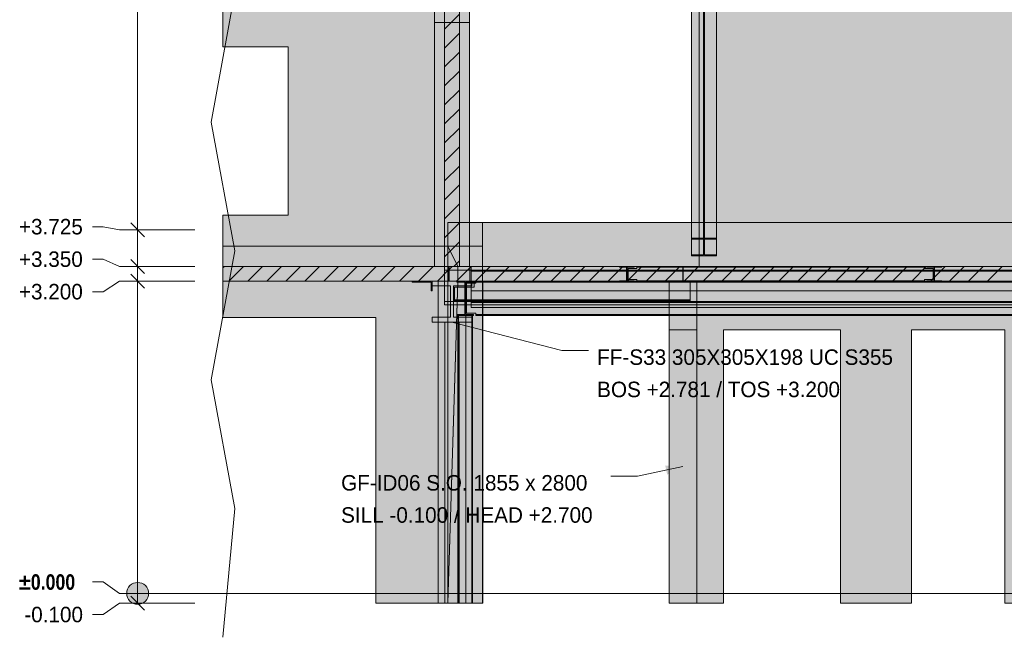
# Model space of a CAD drawing. Header units: millimetres. Extents: x 8750 to 43375, y -8109 to 26244.
# Tile 2 of 8: x 14381 to 24476, y -450 to 5879. Entities that reach past the tile are written whole.
import ezdxf

# ---------------------------------------------------------------- set-up
doc = ezdxf.new("R2010")
doc.units = ezdxf.units.MM
doc.linetypes.add('DASHED', pattern=[1.524, 1.27, -0.254])
for name, color, linetype in [('FILL-C_BDBDBF', 7, 'Continuous'), ('FILL-EPS', 7, 'Continuous'), ('FILL-INK', 7, 'Continuous'), ('FILL-LIGHT', 7, 'Continuous'), ('FILL-STEEL', 7, 'Continuous'), ('FILL-WHITE', 7, 'Continuous'), ('LINE-CORE', 7, 'Continuous'), ('LINE-INK', 7, 'Continuous'), ('LINE-STEEL-DASH', 7, 'DASHED'), ('LINE-STEEL_GREY', 7, 'Continuous'), ('TEXT-INK', 7, 'Continuous')]:
    doc.layers.add(name, color=color, linetype=linetype)
doc.styles.add('OpenSansCondensed-Bold', font='OpenSansCondensed-Bold.ttf')

msp = doc.modelspace()

# ---------------------------------------------------------------- hatches: boundary and pattern name
at = {"layer": 'FILL-C_BDBDBF', "true_color": 0xbdbdbf}
h = msp.add_hatch(color=256, dxfattribs=at)
h.dxf.hatch_style = 1
h.paths.add_polyline_path([(18889, 3350), (18737, 3350), (18737, 6425), (18889, 6425)])
at = {"layer": 'FILL-EPS', "true_color": 0xccffff}
h = msp.add_hatch(color=256, dxfattribs=at)
h.dxf.hatch_style = 1
h.paths.add_polyline_path([(18737, 6425), (18737, 3350), (18733, 3350), (18635, 3350), (18635, 5013), (18635, 6043), (18635, 6425)])
h = msp.add_hatch(color=256, dxfattribs=at)
h.dxf.hatch_style = 1
h.paths.add_polyline_path([(18991, 6425), (18991, 6043), (18991, 4380), (18991, 3350), (18889, 3350), (18889, 6425), (18893, 6425)])
h = msp.add_hatch(color=256, dxfattribs=at)
h.dxf.hatch_style = 1
h.paths.add_polyline_path([(21072, 3200), (21323, 3200), (21323, 3072), (21323, 2700), (21280, 2700), (21038, 2700), (21038, 3072), (21038, 3200), (21038, 3200)])
at = {"layer": 'FILL-INK', "true_color": 0x1a1a1f}
h = msp.add_hatch(color=256, dxfattribs=at)
h.dxf.hatch_style = 1
h.paths.add_polyline_path([(18813, 2781), (18994, 2783), (18971, 2691)])
h = msp.add_hatch(color=256, dxfattribs=at)
h.dxf.hatch_style = 1
h.paths.add_polyline_path([(21180, 1300), (21019, 1218), (20999, 1311)])
at = {"layer": 'FILL-LIGHT', "true_color": 0xcccccf}
h = msp.add_hatch(color=256, dxfattribs=at)
h.dxf.hatch_style = 1
h.paths.add_polyline_path([(18285, 3350), (18782, 3350), (18782, 3338), (18782, 3200), (16465, 3200), (16465, 3350)])
h = msp.add_hatch(color=256, dxfattribs=at)
h.dxf.hatch_style = 1
h.paths.add_polyline_path([(20072, 3350), (21179, 3350), (21179, 3281), (21179, 3200), (19892, 3200), (18784, 3200), (18784, 3269), (18784, 3350)])
h = msp.add_hatch(color=256, dxfattribs=at)
h.dxf.hatch_style = 1
h.paths.add_polyline_path([(21182, 3350), (25133, 3350), (25333, 3350), (25333, 3343), (25333, 3200), (21382, 3200), (21182, 3200), (21182, 3207)])
at = {"layer": 'FILL-STEEL', "true_color": 0x0d2973}
h = msp.add_hatch(color=256, dxfattribs=at)
h.dxf.hatch_style = 1
h.paths.add_polyline_path([(18610, 2781), (18610, 2830), (18610, 2830), (18611, 2830), (18798, 2830), (18798, 3148), (18798, 3151), (18796, 3151), (18610, 3151), (18610, 3200), (18610, 3200), (18613, 3200), (19016, 3200), (19016, 3151), (19016, 3151), (19015, 3151), (18828, 3151), (18828, 2833), (18828, 2830), (18830, 2830), (19016, 2830), (19016, 2781), (19016, 2781), (19013, 2781)])
at = {"layer": 'FILL-WHITE', "true_color": 0xffffff}
h = msp.add_hatch(color=256, dxfattribs=at)
h.dxf.hatch_style = 1
h.paths.add_polyline_path([(21270, 6479), (21526, 6479), (21526, 3642), (21270, 3642)])
h = msp.add_hatch(color=256, dxfattribs=at)
h.dxf.hatch_style = 1
h.paths.add_polyline_path([(21393, 6462), (21393, 3630), (21270, 3630), (21270, 6462)])
h = msp.add_hatch(color=256, dxfattribs=at)
h.dxf.hatch_style = 1
h.paths.add_polyline_path([(21526, 6462), (21526, 3630), (21403, 3630), (21403, 6462)])
h = msp.add_hatch(color=256, dxfattribs=at)
h.dxf.hatch_style = 1
h.paths.add_polyline_path([(18635, 6425), (18635, 3558), (16465, 3558), (16465, 3875), (17133, 3875), (17133, 5600), (16465, 5600), (16465, 6425)])
h = msp.add_hatch(color=256, dxfattribs=at)
h.dxf.hatch_style = 1
h.paths.add_polyline_path([(18635, 6425), (18635, 3558), (16465, 3558), (16465, 3875), (17133, 3875), (17133, 5600), (16465, 5600), (16465, 6425)])
h = msp.add_hatch(color=256, dxfattribs=at)
h.dxf.hatch_style = 1
h.paths.add_polyline_path([(18991, 6425), (18991, 3558), (18991, 3558), (18635, 3558), (18635, 6425), (18635, 6425)])
h = msp.add_hatch(color=256, dxfattribs=at)
h.dxf.hatch_style = 1
h.paths.add_polyline_path([(18635, 6425), (18991, 6425), (18991, 6425), (18991, 3558), (18635, 3558), (18635, 3556), (18635, 3556), (18635, 6425)])
h = msp.add_hatch(color=256, dxfattribs=at)
h.dxf.hatch_style = 1
h.paths.add_polyline_path([(18991, 6425), (18991, 3350), (18635, 3350), (18635, 6425)])
h = msp.add_hatch(color=256, dxfattribs=at)
h.dxf.hatch_style = 1
h.paths.add_polyline_path([(21393, 6236), (21393, 3470), (21270, 3470), (21270, 6236)])
h = msp.add_hatch(color=256, dxfattribs=at)
h.dxf.hatch_style = 1
h.paths.add_polyline_path([(21270, 3458), (21270, 6219), (21526, 6219), (21526, 6219), (21526, 3458), (21270, 3458)])
h = msp.add_hatch(color=256, dxfattribs=at)
h.dxf.hatch_style = 1
h.paths.add_polyline_path([(30552, 6225), (32806, 3971), (32806, 3350), (21348, 3350), (21348, 6225)])
h = msp.add_hatch(color=256, dxfattribs=at)
h.dxf.hatch_style = 1
h.paths.add_polyline_path([(30552, 6225), (32806, 3971), (32806, 3971), (32806, 3971), (32806, 3350), (21348, 3350), (21348, 3350), (21348, 6225)])
h = msp.add_hatch(color=256, dxfattribs=at)
h.dxf.hatch_style = 1
h.paths.add_polyline_path([(21526, 6236), (21526, 3470), (21403, 3470), (21403, 6236)])
h = msp.add_hatch(color=256, dxfattribs=at)
h.dxf.hatch_style = 1
h.paths.add_polyline_path([(18635, 3350), (18635, 5850), (18991, 5850), (18991, 5850), (18991, 3350), (18635, 3350)])
h = msp.add_hatch(color=256, dxfattribs=at)
h.dxf.hatch_style = 1
h.paths.add_polyline_path([(18991, 5850), (18991, 3350), (18991, 3350), (18635, 3350), (18635, 5850), (18635, 5850)])
h = msp.add_hatch(color=256, dxfattribs=at)
h.dxf.hatch_style = 1
h.paths.add_polyline_path([(18770, 3802), (18770, 3802), (18770, 3802), (18770, 3800)])
h = msp.add_hatch(color=256, dxfattribs=at)
h.dxf.hatch_style = 1
h.paths.add_polyline_path([(19126, 3800), (19126, -100), (18770, -100), (18770, 3800)])
h = msp.add_hatch(color=256, dxfattribs=at)
h.dxf.hatch_style = 1
h.paths.add_polyline_path([(19126, 3800), (19126, 3800), (19126, 3800), (19126, 3800), (19126, 3351), (19126, 3351), (18995, 3351), (18995, 3199), (19126, 3199), (19126, 3200), (19126, 3200), (19126, -100), (19126, -100), (18770, -100), (18770, 3800)])
h = msp.add_hatch(color=256, dxfattribs=at)
h.dxf.hatch_style = 1
h.paths.add_polyline_path([(19126, 3800), (19126, 3351), (18872, 3351), (18872, 3199), (19126, 3199), (19126, -100), (18770, -100), (18770, 3800)])
h = msp.add_hatch(color=256, dxfattribs=at)
h.dxf.hatch_style = 1
h.paths.add_polyline_path([(18770, 3800), (19126, 3800), (19126, 3351), (18872, 3351), (18872, 3199), (19126, 3199), (19126, -100), (18770, -100)])
h = msp.add_hatch(color=256, dxfattribs=at)
h.dxf.hatch_style = 1
h.paths.add_polyline_path([(19126, 3800), (25390, 3800), (25390, 3800), (25390, -100), (25390, -100), (25390, -100), (25390, -100), (25233, -100), (25233, 3200), (19130, 3200), (19130, -100), (19130, -100), (19130, -100), (19130, -100), (19126, -100), (19126, 3800), (19126, 3800)])
h = msp.add_hatch(color=256, dxfattribs=at)
h.dxf.hatch_style = 1
h.paths.add_polyline_path([(19126, 3351), (19126, 3800), (25390, 3800), (25390, 3800), (25390, 3800), (25390, 3800), (25390, 3351), (19126, 3351), (19126, 3351), (19126, 3351)])
h = msp.add_hatch(color=256, dxfattribs=at)
h.dxf.hatch_style = 1
h.paths.add_polyline_path([(21270, 3470), (21393, 3470), (21393, 3630), (21270, 3630), (21270, 3642), (21526, 3642), (21526, 3630), (21403, 3630), (21403, 3470), (21526, 3470), (21526, 3458), (21270, 3458)])
h = msp.add_hatch(color=256, dxfattribs=at)
h.dxf.hatch_style = 1
h.paths.add_polyline_path([(21526, 3642), (21528, 3642), (21528, 3642), (21528, 3642), (21526, 3642)])
h = msp.add_hatch(color=256, dxfattribs=at)
h.dxf.hatch_style = 1
h.paths.add_polyline_path([(18770, 3558), (18770, 3558), (18770, 3558), (18770, -100), (18033, -100), (18033, 2826), (16465, 2826), (16465, 3558)])
h = msp.add_hatch(color=256, dxfattribs=at)
h.dxf.hatch_style = 1
h.paths.add_polyline_path([(18770, 3558), (18770, 3351), (16465, 3351), (16465, 3558)])
h = msp.add_hatch(color=256, dxfattribs=at)
h.dxf.hatch_style = 1
h.paths.add_polyline_path([(18636, 3557), (18636, 3557), (18635, 3558), (18635, 3558)])
h = msp.add_hatch(color=256, dxfattribs=at)
h.dxf.hatch_style = 1
h.paths.add_polyline_path([(18872, 3351), (18872, 3199), (18872, 3197), (18872, 3197), (18770, -100), (18770, 3558)])
h = msp.add_hatch(color=256, dxfattribs=at)
h.dxf.hatch_style = 1
h.paths.add_polyline_path([(18770, 3558), (19126, 3558), (19126, 3351), (19126, 3351), (19126, 3351), (19126, 3351), (18872, 3351), (18770, 3558)])
h = msp.add_hatch(color=256, dxfattribs=at)
h.dxf.hatch_style = 1
h.paths.add_polyline_path([(18770, -100), (18770, 3199), (19126, 3199), (19126, 3351), (18770, 3351), (18770, 3558), (19126, 3558), (19126, 3558), (19126, 3199), (19126, 3199), (19126, -100), (19126, -100), (18770, -100)])
h = msp.add_hatch(color=256, dxfattribs=at)
h.dxf.hatch_style = 1
h.paths.add_polyline_path([(19126, 3558), (19126, 3558), (19126, 3558)])
h = msp.add_hatch(color=256, dxfattribs=at)
h.dxf.hatch_style = 1
h.paths.add_polyline_path([(18770, 3351), (18770, 3351), (18770, 3199), (16465, 3199), (16465, 3351)])
h = msp.add_hatch(color=256, dxfattribs=at)
h.dxf.hatch_style = 1
h.paths.add_polyline_path([(18737, 3350), (32278, 3350), (32278, 3313), (18737, 3313)])
h = msp.add_hatch(color=256, dxfattribs=at)
h.dxf.hatch_style = 1
h.paths.add_polyline_path([(18737, 3350), (32278, 3350), (32278, 3313), (18737, 3313)])
h = msp.add_hatch(color=256, dxfattribs=at)
h.dxf.hatch_style = 1
h.paths.add_polyline_path([(18770, 3199), (18770, 3199), (18770, 3351), (18872, 3351), (18872, 3351), (18872, 3351), (18872, 3351), (18872, 3199), (18770, 3199), (18770, 3199)])
h = msp.add_hatch(color=256, dxfattribs=at)
h.dxf.hatch_style = 1
h.paths.add_polyline_path([(18995, 3199), (18995, 3351), (19126, 3351), (19126, 3351), (19126, 3199), (18995, 3199)])
h = msp.add_hatch(color=256, dxfattribs=at)
h.dxf.hatch_style = 1
h.paths.add_polyline_path([(19010, 3350), (32278, 3350), (32278, 3350), (32278, 3301), (19010, 3301), (19010, 3301)])
h = msp.add_hatch(color=256, dxfattribs=at)
h.dxf.hatch_style = 1
h.paths.add_polyline_path([(19010, 3350), (32278, 3350), (32278, 3301), (19010, 3301)])
h = msp.add_hatch(color=256, dxfattribs=at)
h.dxf.hatch_style = 1
h.paths.add_polyline_path([(19126, 3351), (25390, 3351), (25390, 3199), (25233, 3199), (25233, 3200), (19130, 3200), (19130, 3199), (19126, 3199)])
h = msp.add_hatch(color=256, dxfattribs=at)
h.dxf.hatch_style = 1
h.paths.add_polyline_path([(20529, 3350), (20530, 3350), (20682, 3350), (20682, 3343), (20609, 3343), (20609, 3302), (20609, 3302), (20609, 3204), (20682, 3204), (20682, 3198), (20530, 3198), (20530, 3204), (20603, 3204), (20603, 3343), (20530, 3343), (20530, 3350), (20528, 3350), (20528, 3350), (20528, 3350)])
h = msp.add_hatch(color=256, dxfattribs=at)
h.dxf.hatch_style = 1
h.paths.add_polyline_path([(20530, 3204), (20603, 3204), (20603, 3343), (20530, 3343), (20530, 3350), (20682, 3350), (20682, 3343), (20609, 3343), (20609, 3204), (20682, 3204), (20682, 3198), (20530, 3198)])
h = msp.add_hatch(color=256, dxfattribs=at)
h.dxf.hatch_style = 1
h.paths.add_polyline_path([(20619, 3331), (20707, 3331), (20707, 3343), (23657, 3343), (23657, 3343), (23657, 3331), (23745, 3331), (23745, 3217), (23657, 3217), (23657, 3204), (20707, 3204), (20707, 3204), (20707, 3217), (20619, 3217)])
h = msp.add_hatch(color=256, dxfattribs=at)
h.dxf.hatch_style = 1
h.paths.add_polyline_path([(20707, 3331), (20707, 3343), (20707, 3343), (23657, 3343), (23657, 3331), (23745, 3331), (23745, 3217), (23657, 3217), (23657, 3204), (23657, 3204), (20707, 3204), (20707, 3217), (20619, 3217), (20619, 3331)])
h = msp.add_hatch(color=256, dxfattribs=at)
h.dxf.hatch_style = 1
h.paths.add_polyline_path([(20619, 3331), (20707, 3331), (20707, 3343), (23657, 3343), (23657, 3343), (23657, 3331), (23745, 3331), (23745, 3217), (23657, 3217), (23657, 3204), (20707, 3204), (20707, 3204), (20707, 3217), (20619, 3217)])
h = msp.add_hatch(color=256, dxfattribs=at)
h.dxf.hatch_style = 1
h.paths.add_polyline_path([(20707, 3331), (20707, 3343), (20707, 3343), (23657, 3343), (23657, 3331), (23745, 3331), (23745, 3217), (23657, 3217), (23657, 3204), (23657, 3204), (20707, 3204), (20707, 3217), (20619, 3217), (20619, 3331)])
h = msp.add_hatch(color=256, dxfattribs=at)
h.dxf.hatch_style = 1
h.paths.add_polyline_path([(20684, 3350), (20684, 3350), (20684, 3350), (20682, 3350)])
h = msp.add_hatch(color=256, dxfattribs=at)
h.dxf.hatch_style = 1
h.paths.add_polyline_path([(20707, 3350), (23657, 3350), (23657, 3343), (20707, 3343)])
h = msp.add_hatch(color=256, dxfattribs=at)
h.dxf.hatch_style = 1
h.paths.add_polyline_path([(20707, 3350), (23657, 3350), (23657, 3343), (20707, 3343)])
h = msp.add_hatch(color=256, dxfattribs=at)
h.dxf.hatch_style = 1
h.paths.add_polyline_path([(20707, 3350), (23657, 3350), (23657, 3343), (20707, 3343)])
h = msp.add_hatch(color=256, dxfattribs=at)
h.dxf.hatch_style = 1
h.paths.add_polyline_path([(20707, 3350), (23657, 3350), (23657, 3343), (20707, 3343)])
h = msp.add_hatch(color=256, dxfattribs=at)
h.dxf.hatch_style = 1
h.paths.add_polyline_path([(23681, 3350), (23682, 3350), (23834, 3350), (23834, 3343), (23761, 3343), (23761, 3302), (23761, 3302), (23761, 3204), (23834, 3204), (23834, 3198), (23682, 3198), (23682, 3204), (23755, 3204), (23755, 3343), (23682, 3343), (23682, 3350), (23680, 3350), (23680, 3350), (23680, 3350)])
h = msp.add_hatch(color=256, dxfattribs=at)
h.dxf.hatch_style = 1
h.paths.add_polyline_path([(23682, 3204), (23755, 3204), (23755, 3343), (23682, 3343), (23682, 3350), (23834, 3350), (23834, 3343), (23761, 3343), (23761, 3204), (23834, 3204), (23834, 3198), (23682, 3198)])
h = msp.add_hatch(color=256, dxfattribs=at)
h.dxf.hatch_style = 1
h.paths.add_polyline_path([(23836, 3350), (23836, 3350), (23836, 3350), (23834, 3350)])
h = msp.add_hatch(color=256, dxfattribs=at)
h.dxf.hatch_style = 1
h.paths.add_polyline_path([(18737, 3313), (32278, 3313), (32278, 2993), (18737, 2993)])
h = msp.add_hatch(color=256, dxfattribs=at)
h.dxf.hatch_style = 1
h.paths.add_polyline_path([(32278, 3313), (32278, 2993), (18737, 2993), (18737, 3313)])
h = msp.add_hatch(color=256, dxfattribs=at)
h.dxf.hatch_style = 1
h.paths.add_polyline_path([(19010, 3301), (32278, 3301), (32278, 2980), (19010, 2980)])
h = msp.add_hatch(color=256, dxfattribs=at)
h.dxf.hatch_style = 1
h.paths.add_polyline_path([(32278, 3301), (32278, 2980), (19010, 2980), (19010, 3301)])
h = msp.add_hatch(color=256, dxfattribs=at)
h.dxf.hatch_style = 1
h.paths.add_polyline_path([(20603, 3204), (20603, 3302), (20603, 3302), (20603, 3302), (20603, 3302), (20609, 3302), (20609, 3204), (20682, 3204), (20682, 3198), (20530, 3198), (20530, 3204)])
h = msp.add_hatch(color=256, dxfattribs=at)
h.dxf.hatch_style = 1
h.paths.add_polyline_path([(23755, 3204), (23755, 3302), (23755, 3302), (23755, 3302), (23755, 3302), (23761, 3302), (23761, 3204), (23834, 3204), (23834, 3198), (23682, 3198), (23682, 3204)])
h = msp.add_hatch(color=256, dxfattribs=at)
h.dxf.hatch_style = 1
h.paths.add_polyline_path([(18770, 3199), (18770, -100), (18033, -100), (18033, 2826), (16465, 2826), (16465, 3199)])
h = msp.add_hatch(color=256, dxfattribs=at)
h.dxf.hatch_style = 1
h.paths.add_polyline_path([(18404, 3200), (18610, 3200), (18610, 3100), (18600, 3100), (18600, 3190), (18404, 3190)])
h = msp.add_hatch(color=256, dxfattribs=at)
h.dxf.hatch_style = 1
h.paths.add_polyline_path([(18404, 3200), (18610, 3200), (18610, 3100), (18600, 3100), (18600, 3190), (18404, 3190), (18404, 3200)])
h = msp.add_hatch(color=256, dxfattribs=at)
h.dxf.hatch_style = 1
h.paths.add_polyline_path([(18610, 2830), (18798, 2830), (18798, 3151), (18610, 3151), (18610, 3200), (19016, 3200), (19016, 3151), (18828, 3151), (18828, 2830), (19016, 2830), (19016, 2781), (18610, 2781)])
h = msp.add_hatch(color=256, dxfattribs=at)
h.dxf.hatch_style = 1
h.paths.add_polyline_path([(18770, 3200), (18770, 3199), (18670, 3199), (18670, 3200)])
h = msp.add_hatch(color=256, dxfattribs=at)
h.dxf.hatch_style = 1
h.paths.add_polyline_path([(18670, 3200), (18956, 3200), (18956, -100), (18670, -100)])
h = msp.add_hatch(color=256, dxfattribs=at)
h.dxf.hatch_style = 1
h.paths.add_polyline_path([(18670, 3199), (18670, 3199), (18956, 3199), (18956, -100), (18956, -100), (18956, -100), (18956, -100), (18670, -100), (18670, 3199), (18670, 3199)])
h = msp.add_hatch(color=256, dxfattribs=at)
h.dxf.hatch_style = 1
h.paths.add_polyline_path([(18872, 3200), (18872, 3199), (19126, 3199), (19126, -100), (18770, -100), (18770, 3200)])
h = msp.add_hatch(color=256, dxfattribs=at)
h.dxf.hatch_style = 1
h.paths.add_polyline_path([(18872, 3200), (18872, 3199), (19126, 3199), (19126, -100), (18770, -100), (18770, 3200)])
h = msp.add_hatch(color=256, dxfattribs=at)
h.dxf.hatch_style = 1
h.paths.add_polyline_path([(18770, 3200), (18956, 3200), (18956, 3199), (18770, 3199)])
h = msp.add_hatch(color=256, dxfattribs=at)
h.dxf.hatch_style = 1
h.paths.add_polyline_path([(18872, 3199), (18872, 3199), (19126, 3199), (19126, -100), (19126, -100), (19126, -100), (18770, -100), (18872, 3199), (18872, 3199)])
h = msp.add_hatch(color=256, dxfattribs=at)
h.dxf.hatch_style = 1
h.paths.add_polyline_path([(18838, 3008), (18838, 3139), (19041, 3139), (19041, 3189), (21256, 3189), (21256, 3008), (19041, 3008), (19041, 3008), (18838, 3008)])
h = msp.add_hatch(color=256, dxfattribs=at)
h.dxf.hatch_style = 1
h.paths.add_polyline_path([(18838, 3139), (18838, 3139), (19041, 3139), (19041, 3189), (21256, 3189), (21256, 3008), (19041, 3008), (18838, 3008)])
h = msp.add_hatch(color=256, dxfattribs=at)
h.dxf.hatch_style = 1
h.paths.add_polyline_path([(18861, 3200), (18861, 3200), (18862, 3200), (18861, 3200)])
h = msp.add_hatch(color=256, dxfattribs=at)
h.dxf.hatch_style = 1
h.paths.add_polyline_path([(18862, 2858), (18945, 2858), (18945, 3190), (18862, 3190), (18862, 3190), (18862, 3200), (19034, 3200), (19034, 3190), (18951, 3190), (18951, 2858), (19034, 2858), (19034, 2858), (19034, 2849), (18862, 2849), (18862, 2849)])
h = msp.add_hatch(color=256, dxfattribs=at)
h.dxf.hatch_style = 1
h.paths.add_polyline_path([(19034, 3200), (19034, 3190), (19034, 3190), (18951, 3190), (18951, 2858), (19034, 2858), (19034, 2849), (19034, 2849), (18862, 2849), (18862, 2858), (18862, 2858), (18945, 2858), (18945, 3190), (18862, 3190), (18862, 3200)])
h = msp.add_hatch(color=256, dxfattribs=at)
h.dxf.hatch_style = 1
h.paths.add_polyline_path([(18962, 3178), (19059, 3178), (19059, 3190), (25447, 3190), (25447, 3172), (25553, 3172), (25553, 3172), (25553, 2858), (25447, 2858), (19059, 2858), (19059, 2871), (18962, 2871)])
h = msp.add_hatch(color=256, dxfattribs=at)
h.dxf.hatch_style = 1
h.paths.add_polyline_path([(19059, 3178), (19059, 3190), (25447, 3190), (25447, 3172), (25553, 3172), (25553, 2858), (25553, 2858), (25447, 2858), (19059, 2858), (19059, 2871), (18962, 2871), (18962, 3178)])
h = msp.add_hatch(color=256, dxfattribs=at)
h.dxf.hatch_style = 1
h.paths.add_polyline_path([(19010, 3190), (19010, 3200), (32278, 3200), (32278, 3200), (32278, 3200), (32278, 3190), (19010, 3190), (19010, 3190)])
h = msp.add_hatch(color=256, dxfattribs=at)
h.dxf.hatch_style = 1
h.paths.add_polyline_path([(19010, 3200), (32278, 3200), (32278, 3100), (19010, 3100)])
h = msp.add_hatch(color=256, dxfattribs=at)
h.dxf.hatch_style = 1
h.paths.add_polyline_path([(19010, 3190), (32278, 3190), (32278, 3190), (32278, 3100), (19010, 3100), (19010, 3100)])
h = msp.add_hatch(color=256, dxfattribs=at)
h.dxf.hatch_style = 1
h.paths.add_polyline_path([(19011, 3200), (32276, 3200), (32276, 3100), (19011, 3100)])
h = msp.add_hatch(color=256, dxfattribs=at)
h.dxf.hatch_style = 1
h.paths.add_polyline_path([(19011, 3190), (19011, 3200), (32276, 3200), (32276, 3200), (32276, 3200), (32276, 3190), (19011, 3190), (19011, 3190)])
h = msp.add_hatch(color=256, dxfattribs=at)
h.dxf.hatch_style = 1
h.paths.add_polyline_path([(19011, 3190), (32276, 3190), (32276, 3100), (19011, 3100)])
h = msp.add_hatch(color=256, dxfattribs=at)
h.dxf.hatch_style = 1
h.paths.add_polyline_path([(19018, 3200), (19018, 3200), (19018, 3200), (19018, 3200), (19018, 3200), (19018, 3200), (19016, 3200)])
h = msp.add_hatch(color=256, dxfattribs=at)
h.dxf.hatch_style = 1
h.paths.add_polyline_path([(19035, 3200), (19035, 3200), (19035, 3200), (19034, 3200)])
h = msp.add_hatch(color=256, dxfattribs=at)
h.dxf.hatch_style = 1
h.paths.add_polyline_path([(19041, 3200), (21256, 3200), (21256, 3200), (21256, 3189), (19041, 3189), (19041, 3189)])
h = msp.add_hatch(color=256, dxfattribs=at)
h.dxf.hatch_style = 1
h.paths.add_polyline_path([(21256, 3200), (21256, 3189), (19041, 3189), (19041, 3200)])
h = msp.add_hatch(color=256, dxfattribs=at)
h.dxf.hatch_style = 1
h.paths.add_polyline_path([(19059, 3200), (25447, 3200), (25447, 3200), (25447, 3190), (19059, 3190), (19059, 3190)])
h = msp.add_hatch(color=256, dxfattribs=at)
h.dxf.hatch_style = 1
h.paths.add_polyline_path([(25447, 3200), (25447, 3190), (19059, 3190), (19059, 3200)])
h = msp.add_hatch(color=256, dxfattribs=at)
h.dxf.hatch_style = 1
h.paths.add_polyline_path([(19126, 3199), (19130, 3199), (19130, -100), (19126, -100)])
h = msp.add_hatch(color=256, dxfattribs=at)
h.dxf.hatch_style = 1
h.paths.add_polyline_path([(20707, 3204), (23657, 3204), (23657, 3198), (20707, 3198)])
h = msp.add_hatch(color=256, dxfattribs=at)
h.dxf.hatch_style = 1
h.paths.add_polyline_path([(20707, 3204), (23657, 3204), (23657, 3198), (20707, 3198)])
h = msp.add_hatch(color=256, dxfattribs=at)
h.dxf.hatch_style = 1
h.paths.add_polyline_path([(20707, 3204), (23657, 3204), (23657, 3198), (20707, 3198)])
h = msp.add_hatch(color=256, dxfattribs=at)
h.dxf.hatch_style = 1
h.paths.add_polyline_path([(20707, 3204), (23657, 3204), (23657, 3198), (20707, 3198)])
h = msp.add_hatch(color=256, dxfattribs=at)
h.dxf.hatch_style = 1
h.paths.add_polyline_path([(21038, 3200), (21323, 3200), (21323, 3202), (21324, 3202), (21324, -100), (21323, -100), (21323, -100), (21323, -100), (21038, -100)])
h = msp.add_hatch(color=256, dxfattribs=at)
h.dxf.hatch_style = 1
h.paths.add_polyline_path([(21324, 3200), (21324, -100), (21038, -100), (21038, 3200)])
h = msp.add_hatch(color=256, dxfattribs=at)
h.dxf.hatch_style = 1
h.paths.add_polyline_path([(21323, 3200), (21323, -100), (21038, -100), (21038, 3200)])
h = msp.add_hatch(color=256, dxfattribs=at)
h.dxf.hatch_style = 1
h.paths.add_polyline_path([(21322, 3200), (21322, 3200), (21322, 3200), (21322, 3200), (21322, 3200), (21322, 3200), (21322, 3200), (21322, 3200), (21324, 3200), (21322, 3200)])
h = msp.add_hatch(color=256, dxfattribs=at)
h.dxf.hatch_style = 1
h.paths.add_polyline_path([(21324, 3200), (21324, 3200), (21324, 3200), (21323, 3200)])
h = msp.add_hatch(color=256, dxfattribs=at)
h.dxf.hatch_style = 1
h.paths.add_polyline_path([(32790, 3200), (32790, 3199), (32815, 3199), (32815, -100), (27805, -100), (27805, 2700), (27803, 2700), (27803, 2700), (26850, 2700), (26850, -100), (24480, -100), (24480, 2700), (23525, 2700), (23525, -100), (22795, -100), (22795, 2700), (21595, 2700), (21595, -100), (21324, -100), (21324, 3200)])
h = msp.add_hatch(color=256, dxfattribs=at)
h.dxf.hatch_style = 1
h.paths.add_polyline_path([(32790, 3200), (32790, 3199), (32815, 3199), (32815, 3199), (32815, 3199), (32815, 3199), (32815, -100), (27805, -100), (27805, 2700), (26850, 2700), (26850, -100), (24480, -100), (24480, 2700), (23525, 2700), (23525, -100), (22795, -100), (22795, -100), (22795, 2700), (21595, 2700), (21595, -100), (21324, -100), (21324, -100), (21324, 3200)])
h = msp.add_hatch(color=256, dxfattribs=at)
h.dxf.hatch_style = 1
h.paths.add_polyline_path([(18737, 2993), (32278, 2993), (32278, 2956), (18737, 2956)])
h = msp.add_hatch(color=256, dxfattribs=at)
h.dxf.hatch_style = 1
h.paths.add_polyline_path([(18737, 2993), (32278, 2993), (32278, 2956), (18737, 2956)])
h = msp.add_hatch(color=256, dxfattribs=at)
h.dxf.hatch_style = 1
h.paths.add_polyline_path([(18838, 3008), (19041, 3008), (21256, 3008), (21256, 3008), (21256, 2997), (19041, 2997), (19041, 2997), (18838, 2997)])
h = msp.add_hatch(color=256, dxfattribs=at)
h.dxf.hatch_style = 1
h.paths.add_polyline_path([(21256, 3008), (21256, 2997), (19041, 2997), (18838, 2997), (18838, 3008)])
h = msp.add_hatch(color=256, dxfattribs=at)
h.dxf.hatch_style = 1
h.paths.add_polyline_path([(19010, 2980), (32278, 2980), (32278, 2980), (32278, 2931), (19010, 2931), (19010, 2931)])
h = msp.add_hatch(color=256, dxfattribs=at)
h.dxf.hatch_style = 1
h.paths.add_polyline_path([(19010, 2980), (32278, 2980), (32278, 2931), (19010, 2931)])
h = msp.add_hatch(color=256, dxfattribs=at)
h.dxf.hatch_style = 1
h.paths.add_polyline_path([(18879, 2849), (18879, -100), (18872, -100), (18872, 2849)])
h = msp.add_hatch(color=256, dxfattribs=at)
h.dxf.hatch_style = 1
h.paths.add_polyline_path([(18872, 2849), (18879, 2849), (18879, -100), (18872, -100)])
h = msp.add_hatch(color=256, dxfattribs=at)
h.dxf.hatch_style = 1
h.paths.add_polyline_path([(18879, 2849), (18879, 2849), (19017, 2849), (19017, -100), (19017, -100), (19017, -100), (19017, -100), (18879, -100), (18879, 2849), (18879, 2849)])
h = msp.add_hatch(color=256, dxfattribs=at)
h.dxf.hatch_style = 1
h.paths.add_polyline_path([(18879, -100), (18879, -100), (18879, 2849), (19017, 2849), (19017, 2849), (19017, 2849), (19017, 2849), (19017, -100), (18879, -100), (18879, -100)])
h = msp.add_hatch(color=256, dxfattribs=at)
h.dxf.hatch_style = 1
h.paths.add_polyline_path([(19024, 2849), (19024, -100), (19017, -100), (19017, 2849)])
h = msp.add_hatch(color=256, dxfattribs=at)
h.dxf.hatch_style = 1
h.paths.add_polyline_path([(19017, 2849), (19024, 2849), (19024, -100), (19017, -100)])
h = msp.add_hatch(color=256, dxfattribs=at)
h.dxf.hatch_style = 1
h.paths.add_polyline_path([(19059, 2858), (25447, 2858), (25447, 2858), (25553, 2858), (25553, 2849), (25447, 2849), (19059, 2849), (19059, 2849)])
h = msp.add_hatch(color=256, dxfattribs=at)
h.dxf.hatch_style = 1
h.paths.add_polyline_path([(25447, 2858), (25553, 2858), (25553, 2849), (25447, 2849), (25447, 2849), (19059, 2849), (19059, 2858)])
h = msp.add_hatch(color=256, dxfattribs=at)
h.dxf.hatch_style = 1
h.paths.add_polyline_path([(18738, 2781), (18738, 2781), (18888, 2781), (18888, -100), (18888, -100), (18888, -100), (18888, -100), (18738, -100), (18738, 2781), (18738, 2781)])
h = msp.add_hatch(color=256, dxfattribs=at)
h.dxf.hatch_style = 1
h.paths.add_polyline_path([(18738, -100), (18738, -100), (18738, 2781), (18888, 2781), (18888, 2781), (18888, 2781), (18888, 2781), (18888, -100), (18738, -100), (18738, -100)])
h = msp.add_hatch(color=256, dxfattribs=at)
h.dxf.hatch_style = 1
h.paths.add_polyline_path([(21038, 2700), (21323, 2700), (21323, -100), (21038, -100)])
h = msp.add_hatch(color=256, dxfattribs=at)
h.dxf.hatch_style = 1
h.paths.add_polyline_path([(15703, 0), (15699, 29), (15688, 56), (15670, 80), (15647, 97), (15620, 109), (15590, 113), (15561, 109), (15534, 97), (15511, 80), (15493, 56), (15482, 29), (15478, 0), (15482, -29), (15493, -56), (15511, -80), (15534, -97), (15561, -109), (15590, -113), (15620, -109), (15647, -97), (15670, -80), (15688, -56), (15699, -29)])

# ---------------------------------------------------------------- linework, layer by layer
at = {"layer": 'LINE-CORE', "lineweight": 5}
for points in [[(21270, 6479), (21526, 6479), (21526, 3642), (21270, 3642)], [(21393, 6462), (21393, 3630), (21270, 3630), (21270, 6462)], [(21526, 6462), (21526, 3630), (21403, 3630), (21403, 6462)], [(18635, 6425), (18635, 3558), (16465, 3558), (16465, 3875), (17133, 3875), (17133, 5600), (16465, 5600), (16465, 6425)], [(18635, 6425), (18635, 3558), (16465, 3558), (16465, 3875), (17133, 3875), (17133, 5600), (16465, 5600), (16465, 6425)], [(18991, 6425), (18991, 3558), (18991, 3558), (18635, 3558), (18635, 6425), (18635, 6425)], [(18635, 6425), (18991, 6425), (18991, 6425), (18991, 3558), (18635, 3558), (18635, 3556), (18635, 3556), (18635, 6425)], [(18991, 6425), (18991, 3350), (18635, 3350), (18635, 6425)], [(21393, 6236), (21393, 3470), (21270, 3470), (21270, 6236)], [(21270, 3458), (21270, 6219), (21526, 6219), (21526, 6219), (21526, 3458), (21270, 3458)], [(30552, 6225), (32806, 3971), (32806, 3350), (21348, 3350), (21348, 6225)], [(30552, 6225), (32806, 3971), (32806, 3971), (32806, 3971), (32806, 3350), (21348, 3350), (21348, 3350), (21348, 6225)], [(21526, 6236), (21526, 3470), (21403, 3470), (21403, 6236)], [(18635, 3350), (18635, 5850), (18991, 5850), (18991, 5850), (18991, 3350), (18635, 3350)], [(18991, 5850), (18991, 3350), (18991, 3350), (18635, 3350), (18635, 5850), (18635, 5850)], [(18770, 3802), (18770, 3802), (18770, 3802), (18770, 3800)], [(19126, 3800), (19126, -100), (18770, -100), (18770, 3800)], [(19126, 3800), (19126, 3800), (19126, 3800), (19126, 3800), (19126, 3351), (19126, 3351), (18995, 3351), (18995, 3199), (19126, 3199), (19126, 3200), (19126, 3200), (19126, -100), (19126, -100), (18770, -100), (18770, 3800)], [(19126, 3800), (19126, 3351), (18872, 3351), (18872, 3199), (19126, 3199), (19126, -100), (18770, -100), (18770, 3800)], [(18770, 3800), (19126, 3800), (19126, 3351), (18872, 3351), (18872, 3199), (19126, 3199), (19126, -100), (18770, -100)], [(19126, 3800), (25390, 3800), (25390, 3800), (25390, -100), (25390, -100), (25390, -100), (25390, -100), (25233, -100), (25233, 3200), (19130, 3200), (19130, -100), (19130, -100), (19130, -100), (19130, -100), (19126, -100), (19126, 3800), (19126, 3800)], [(19126, 3351), (19126, 3800), (25390, 3800), (25390, 3800), (25390, 3800), (25390, 3800), (25390, 3351), (19126, 3351), (19126, 3351), (19126, 3351)], [(21270, 3470), (21393, 3470), (21393, 3630), (21270, 3630), (21270, 3642), (21526, 3642), (21526, 3630), (21403, 3630), (21403, 3470), (21526, 3470), (21526, 3458), (21270, 3458)], [(21526, 3642), (21528, 3642), (21528, 3642), (21528, 3642), (21526, 3642)], [(18770, 3558), (18770, 3558), (18770, 3558), (18770, -100), (18033, -100), (18033, 2826), (16465, 2826), (16465, 3558)], [(18770, 3558), (18770, 3351), (16465, 3351), (16465, 3558)], [(18636, 3557), (18636, 3557), (18635, 3558), (18635, 3558)], [(18872, 3351), (18872, 3199), (18872, 3197), (18872, 3197), (18770, -100), (18770, 3558)], [(18770, 3558), (19126, 3558), (19126, 3351), (19126, 3351), (19126, 3351), (19126, 3351), (18872, 3351), (18770, 3558)], [(18770, -100), (18770, 3199), (19126, 3199), (19126, 3351), (18770, 3351), (18770, 3558), (19126, 3558), (19126, 3558), (19126, 3199), (19126, 3199), (19126, -100), (19126, -100), (18770, -100)], [(19126, 3558), (19126, 3558), (19126, 3558)], [(18770, 3351), (18770, 3351), (18770, 3199), (16465, 3199), (16465, 3351)], [(18737, 3350), (32278, 3350), (32278, 3313), (18737, 3313)], [(18737, 3350), (32278, 3350), (32278, 3313), (18737, 3313)], [(18770, 3199), (18770, 3199), (18770, 3351), (18872, 3351), (18872, 3351), (18872, 3351), (18872, 3351), (18872, 3199), (18770, 3199), (18770, 3199)], [(18995, 3199), (18995, 3351), (19126, 3351), (19126, 3351), (19126, 3199), (18995, 3199)], [(19010, 3350), (32278, 3350), (32278, 3350), (32278, 3301), (19010, 3301), (19010, 3301)], [(19010, 3350), (32278, 3350), (32278, 3301), (19010, 3301)], [(19126, 3351), (25390, 3351), (25390, 3199), (25233, 3199), (25233, 3200), (19130, 3200), (19130, 3199), (19126, 3199)], [(20529, 3350), (20530, 3350), (20682, 3350), (20682, 3343), (20609, 3343), (20609, 3302), (20609, 3302), (20609, 3204), (20682, 3204), (20682, 3198), (20530, 3198), (20530, 3204), (20603, 3204), (20603, 3343), (20530, 3343), (20530, 3350), (20528, 3350), (20528, 3350), (20528, 3350)], [(20530, 3204), (20603, 3204), (20603, 3343), (20530, 3343), (20530, 3350), (20682, 3350), (20682, 3343), (20609, 3343), (20609, 3204), (20682, 3204), (20682, 3198), (20530, 3198)], [(20619, 3331), (20707, 3331), (20707, 3343), (23657, 3343), (23657, 3343), (23657, 3331), (23745, 3331), (23745, 3217), (23657, 3217), (23657, 3204), (20707, 3204), (20707, 3204), (20707, 3217), (20619, 3217)], [(20707, 3331), (20707, 3343), (20707, 3343), (23657, 3343), (23657, 3331), (23745, 3331), (23745, 3217), (23657, 3217), (23657, 3204), (23657, 3204), (20707, 3204), (20707, 3217), (20619, 3217), (20619, 3331)], [(20619, 3331), (20707, 3331), (20707, 3343), (23657, 3343), (23657, 3343), (23657, 3331), (23745, 3331), (23745, 3217), (23657, 3217), (23657, 3204), (20707, 3204), (20707, 3204), (20707, 3217), (20619, 3217)], [(20707, 3331), (20707, 3343), (20707, 3343), (23657, 3343), (23657, 3331), (23745, 3331), (23745, 3217), (23657, 3217), (23657, 3204), (23657, 3204), (20707, 3204), (20707, 3217), (20619, 3217), (20619, 3331)], [(20684, 3350), (20684, 3350), (20684, 3350), (20682, 3350)], [(20707, 3350), (23657, 3350), (23657, 3343), (20707, 3343)], [(20707, 3350), (23657, 3350), (23657, 3343), (20707, 3343)], [(20707, 3350), (23657, 3350), (23657, 3343), (20707, 3343)], [(20707, 3350), (23657, 3350), (23657, 3343), (20707, 3343)], [(23681, 3350), (23682, 3350), (23834, 3350), (23834, 3343), (23761, 3343), (23761, 3302), (23761, 3302), (23761, 3204), (23834, 3204), (23834, 3198), (23682, 3198), (23682, 3204), (23755, 3204), (23755, 3343), (23682, 3343), (23682, 3350), (23680, 3350), (23680, 3350), (23680, 3350)], [(23682, 3204), (23755, 3204), (23755, 3343), (23682, 3343), (23682, 3350), (23834, 3350), (23834, 3343), (23761, 3343), (23761, 3204), (23834, 3204), (23834, 3198), (23682, 3198)], [(23836, 3350), (23836, 3350), (23836, 3350), (23834, 3350)], [(18737, 3313), (32278, 3313), (32278, 2993), (18737, 2993)], [(32278, 3313), (32278, 2993), (18737, 2993), (18737, 3313)], [(19010, 3301), (32278, 3301), (32278, 2980), (19010, 2980)], [(32278, 3301), (32278, 2980), (19010, 2980), (19010, 3301)], [(20603, 3204), (20603, 3302), (20603, 3302), (20603, 3302), (20603, 3302), (20609, 3302), (20609, 3204), (20682, 3204), (20682, 3198), (20530, 3198), (20530, 3204)], [(23755, 3204), (23755, 3302), (23755, 3302), (23755, 3302), (23755, 3302), (23761, 3302), (23761, 3204), (23834, 3204), (23834, 3198), (23682, 3198), (23682, 3204)], [(18770, 3199), (18770, -100), (18033, -100), (18033, 2826), (16465, 2826), (16465, 3199)], [(18404, 3200), (18610, 3200), (18610, 3100), (18600, 3100), (18600, 3190), (18404, 3190)], [(18404, 3200), (18610, 3200), (18610, 3100), (18600, 3100), (18600, 3190), (18404, 3190), (18404, 3200)], [(18610, 2830), (18798, 2830), (18798, 3151), (18610, 3151), (18610, 3200), (19016, 3200), (19016, 3151), (18828, 3151), (18828, 2830), (19016, 2830), (19016, 2781), (18610, 2781)], [(18770, 3200), (18770, 3199), (18670, 3199), (18670, 3200)], [(18670, 3200), (18956, 3200), (18956, -100), (18670, -100)], [(18670, 3199), (18670, 3199), (18956, 3199), (18956, -100), (18956, -100), (18956, -100), (18956, -100), (18670, -100), (18670, 3199), (18670, 3199)], [(18872, 3200), (18872, 3199), (19126, 3199), (19126, -100), (18770, -100), (18770, 3200)], [(18872, 3200), (18872, 3199), (19126, 3199), (19126, -100), (18770, -100), (18770, 3200)], [(18770, 3200), (18956, 3200), (18956, 3199), (18770, 3199)], [(18872, 3199), (18872, 3199), (19126, 3199), (19126, -100), (19126, -100), (19126, -100), (18770, -100), (18872, 3199), (18872, 3199)], [(18838, 3008), (18838, 3139), (19041, 3139), (19041, 3189), (21256, 3189), (21256, 3008), (19041, 3008), (19041, 3008), (18838, 3008)], [(18838, 3139), (18838, 3139), (19041, 3139), (19041, 3189), (21256, 3189), (21256, 3008), (19041, 3008), (18838, 3008)], [(18861, 3200), (18861, 3200), (18862, 3200), (18861, 3200)], [(18862, 2858), (18945, 2858), (18945, 3190), (18862, 3190), (18862, 3190), (18862, 3200), (19034, 3200), (19034, 3190), (18951, 3190), (18951, 2858), (19034, 2858), (19034, 2858), (19034, 2849), (18862, 2849), (18862, 2849)], [(19034, 3200), (19034, 3190), (19034, 3190), (18951, 3190), (18951, 2858), (19034, 2858), (19034, 2849), (19034, 2849), (18862, 2849), (18862, 2858), (18862, 2858), (18945, 2858), (18945, 3190), (18862, 3190), (18862, 3200)], [(18962, 3178), (19059, 3178), (19059, 3190), (25447, 3190), (25447, 3172), (25553, 3172), (25553, 3172), (25553, 2858), (25447, 2858), (19059, 2858), (19059, 2871), (18962, 2871)], [(19059, 3178), (19059, 3190), (25447, 3190), (25447, 3172), (25553, 3172), (25553, 2858), (25553, 2858), (25447, 2858), (19059, 2858), (19059, 2871), (18962, 2871), (18962, 3178)], [(19010, 3190), (19010, 3200), (32278, 3200), (32278, 3200), (32278, 3200), (32278, 3190), (19010, 3190), (19010, 3190)], [(19010, 3200), (32278, 3200), (32278, 3100), (19010, 3100)], [(19010, 3190), (32278, 3190), (32278, 3190), (32278, 3100), (19010, 3100), (19010, 3100)], [(19011, 3200), (32276, 3200), (32276, 3100), (19011, 3100)], [(19011, 3190), (19011, 3200), (32276, 3200), (32276, 3200), (32276, 3200), (32276, 3190), (19011, 3190), (19011, 3190)], [(19011, 3190), (32276, 3190), (32276, 3100), (19011, 3100)], [(19018, 3200), (19018, 3200), (19018, 3200), (19018, 3200), (19018, 3200), (19018, 3200), (19016, 3200)], [(19035, 3200), (19035, 3200), (19035, 3200), (19034, 3200)], [(19041, 3200), (21256, 3200), (21256, 3200), (21256, 3189), (19041, 3189), (19041, 3189)], [(21256, 3200), (21256, 3189), (19041, 3189), (19041, 3200)], [(19059, 3200), (25447, 3200), (25447, 3200), (25447, 3190), (19059, 3190), (19059, 3190)], [(25447, 3200), (25447, 3190), (19059, 3190), (19059, 3200)], [(19126, 3199), (19130, 3199), (19130, -100), (19126, -100)], [(20707, 3204), (23657, 3204), (23657, 3198), (20707, 3198)], [(20707, 3204), (23657, 3204), (23657, 3198), (20707, 3198)], [(20707, 3204), (23657, 3204), (23657, 3198), (20707, 3198)], [(20707, 3204), (23657, 3204), (23657, 3198), (20707, 3198)], [(21038, 3200), (21323, 3200), (21323, 3202), (21324, 3202), (21324, -100), (21323, -100), (21323, -100), (21323, -100), (21038, -100)], [(21324, 3200), (21324, -100), (21038, -100), (21038, 3200)], [(21323, 3200), (21323, -100), (21038, -100), (21038, 3200)], [(21322, 3200), (21322, 3200), (21322, 3200), (21322, 3200), (21322, 3200), (21322, 3200), (21322, 3200), (21322, 3200), (21324, 3200), (21322, 3200)], [(21324, 3200), (21324, 3200), (21324, 3200), (21323, 3200)], [(32790, 3200), (32790, 3199), (32815, 3199), (32815, -100), (27805, -100), (27805, 2700), (27803, 2700), (27803, 2700), (26850, 2700), (26850, -100), (24480, -100), (24480, 2700), (23525, 2700), (23525, -100), (22795, -100), (22795, 2700), (21595, 2700), (21595, -100), (21324, -100), (21324, 3200)], [(32790, 3200), (32790, 3199), (32815, 3199), (32815, 3199), (32815, 3199), (32815, 3199), (32815, -100), (27805, -100), (27805, 2700), (26850, 2700), (26850, -100), (24480, -100), (24480, 2700), (23525, 2700), (23525, -100), (22795, -100), (22795, -100), (22795, 2700), (21595, 2700), (21595, -100), (21324, -100), (21324, -100), (21324, 3200)], [(18737, 2993), (32278, 2993), (32278, 2956), (18737, 2956)], [(18737, 2993), (32278, 2993), (32278, 2956), (18737, 2956)], [(18838, 3008), (19041, 3008), (21256, 3008), (21256, 3008), (21256, 2997), (19041, 2997), (19041, 2997), (18838, 2997)], [(21256, 3008), (21256, 2997), (19041, 2997), (18838, 2997), (18838, 3008)], [(19010, 2980), (32278, 2980), (32278, 2980), (32278, 2931), (19010, 2931), (19010, 2931)], [(19010, 2980), (32278, 2980), (32278, 2931), (19010, 2931)], [(18879, 2849), (18879, -100), (18872, -100), (18872, 2849)], [(18872, 2849), (18879, 2849), (18879, -100), (18872, -100)], [(18879, 2849), (18879, 2849), (19017, 2849), (19017, -100), (19017, -100), (19017, -100), (19017, -100), (18879, -100), (18879, 2849), (18879, 2849)], [(18879, -100), (18879, -100), (18879, 2849), (19017, 2849), (19017, 2849), (19017, 2849), (19017, 2849), (19017, -100), (18879, -100), (18879, -100)], [(19024, 2849), (19024, -100), (19017, -100), (19017, 2849)], [(19017, 2849), (19024, 2849), (19024, -100), (19017, -100)], [(19059, 2858), (25447, 2858), (25447, 2858), (25553, 2858), (25553, 2849), (25447, 2849), (19059, 2849), (19059, 2849)], [(25447, 2858), (25553, 2858), (25553, 2849), (25447, 2849), (25447, 2849), (19059, 2849), (19059, 2858)], [(18738, 2781), (18738, 2781), (18888, 2781), (18888, -100), (18888, -100), (18888, -100), (18888, -100), (18738, -100), (18738, 2781), (18738, 2781)], [(18738, -100), (18738, -100), (18738, 2781), (18888, 2781), (18888, 2781), (18888, 2781), (18888, 2781), (18888, -100), (18738, -100), (18738, -100)], [(21038, 2700), (21323, 2700), (21323, -100), (21038, -100)]]:
    msp.add_lwpolyline(points, close=True, dxfattribs=at)
at = {"layer": 'LINE-INK', "lineweight": 5}
for p, q in [((15590, -100), (15590, 6425)), ((16345, 4828), (16585, 6148)), ((16585, 3509), (16345, 4828)), ((15238, 3758), (15128, 3758)), ((15403, 3725), (15238, 3758)), ((15661, 3654), (15520, 3796)), ((16178, 3725), (15403, 3725)), ((16345, 2189), (16585, 3509)), ((15238, 3425), (15128, 3425)), ((15403, 3350), (15238, 3425)), ((16178, 3350), (15403, 3350)), ((15661, 3279), (15520, 3421)), ((15661, 3129), (15520, 3271)), ((15403, 3200), (15238, 3092)), ((16178, 3200), (15403, 3200)), ((15238, 3092), (15128, 3092)), ((18813, 2781), (19938, 2490)), ((19938, 2490), (20213, 2490)), ((16585, 870), (16345, 2189)), ((21180, 1300), (20716, 1203)), ((20716, 1203), (20441, 1203)), ((16465, -450), (16585, 870)), ((15238, 117), (15128, 117)), ((15403, 0), (15238, 117)), ((16178, 0), (15403, 0)), ((15403, -100), (15238, -216)), ((16178, -100), (15403, -100)), ((15661, -171), (15520, -29)), ((15238, -216), (15128, -216))]:
    msp.add_line(p, q, dxfattribs=at)
for points in [[(18737, 6425), (18737, 3350), (18733, 3350), (18635, 3350), (18635, 5013), (18635, 6043), (18635, 6425)], [(18991, 6043), (18991, 4380), (18991, 3350), (18889, 3350), (18737, 3350), (18733, 3350), (18635, 3350), (18635, 5013), (18635, 6043), (18635, 6425), (18737, 6425), (18889, 6425), (18893, 6425), (18991, 6425)], [(18889, 3350), (18737, 3350), (18737, 6425), (18889, 6425)], [(18991, 6425), (18991, 6043), (18991, 4380), (18991, 3350), (18889, 3350), (18889, 6425), (18893, 6425)], [(18285, 3350), (18782, 3350), (18782, 3338), (18782, 3200), (16465, 3200), (16465, 3350)], [(20072, 3350), (21179, 3350), (21179, 3281), (21179, 3200), (19892, 3200), (18784, 3200), (18784, 3269), (18784, 3350)], [(21182, 3350), (25133, 3350), (25333, 3350), (25333, 3343), (25333, 3200), (21382, 3200), (21182, 3200), (21182, 3207)], [(18610, 2781), (18610, 2830), (18610, 2830), (18611, 2830), (18798, 2830), (18798, 3148), (18798, 3151), (18796, 3151), (18610, 3151), (18610, 3200), (18610, 3200), (18613, 3200), (19016, 3200), (19016, 3151), (19016, 3151), (19015, 3151), (18828, 3151), (18828, 2833), (18828, 2830), (18830, 2830), (19016, 2830), (19016, 2781), (19016, 2781), (19013, 2781)], [(21072, 3200), (21323, 3200), (21323, 3072), (21323, 2700), (21280, 2700), (21038, 2700), (21038, 3072), (21038, 3200), (21038, 3200)], [(21280, 2700), (21038, 2700), (21038, 3072), (21038, 3200), (21038, 3200), (21072, 3200), (21323, 3200), (21323, 3072), (21323, 2700)]]:
    msp.add_lwpolyline(points, close=True, dxfattribs=at)
msp.add_circle((15590, 0), 112, dxfattribs=at)
at = {"layer": 'LINE-STEEL-DASH', "lineweight": 5}
msp.add_line((16065, 0), (33566, 0), dxfattribs=at)
at = {"layer": 'LINE-STEEL_GREY', "lineweight": 5}
for p, q in [((18737, 5784), (18889, 5936)), ((18737, 5589), (18889, 5742)), ((18737, 5395), (18889, 5547)), ((18737, 5200), (18889, 5353)), ((18737, 5006), (18889, 5158)), ((18737, 4811), (18889, 4964)), ((18737, 4617), (18889, 4769)), ((18737, 4422), (18889, 4575)), ((18737, 4228), (18889, 4380)), ((18737, 4033), (18889, 4186)), ((18737, 3839), (18889, 3991)), ((18737, 3645), (18889, 3797)), ((18737, 3450), (18889, 3603)), ((16465, 3335), (16481, 3350)), ((16525, 3200), (16675, 3350)), ((16720, 3200), (16870, 3350)), ((16914, 3200), (17064, 3350)), ((17109, 3200), (17259, 3350)), ((17303, 3200), (17453, 3350)), ((17498, 3200), (17648, 3350)), ((17692, 3200), (17842, 3350)), ((17886, 3200), (18036, 3350)), ((18081, 3200), (18231, 3350)), ((18275, 3200), (18425, 3350)), ((18470, 3200), (18620, 3350)), ((18784, 3320), (18814, 3350)), ((18831, 3350), (18889, 3408)), ((18859, 3200), (19009, 3350)), ((19053, 3200), (19203, 3350)), ((19248, 3200), (19398, 3350)), ((19442, 3200), (19592, 3350)), ((19637, 3200), (19787, 3350)), ((19831, 3200), (19981, 3350)), ((20025, 3200), (20175, 3350)), ((20220, 3200), (20370, 3350)), ((20414, 3200), (20564, 3350)), ((20609, 3200), (20759, 3350)), ((20803, 3200), (20953, 3350)), ((20998, 3200), (21148, 3350)), ((21192, 3200), (21342, 3350)), ((21387, 3200), (21537, 3350)), ((21581, 3200), (21731, 3350)), ((21776, 3200), (21926, 3350)), ((21970, 3200), (22120, 3350)), ((22164, 3200), (22314, 3350)), ((22359, 3200), (22509, 3350)), ((22553, 3200), (22703, 3350)), ((22748, 3200), (22898, 3350)), ((22942, 3200), (23092, 3350)), ((23137, 3200), (23287, 3350)), ((23331, 3200), (23481, 3350)), ((23526, 3200), (23676, 3350)), ((23720, 3200), (23870, 3350)), ((23915, 3200), (24065, 3350)), ((24109, 3200), (24259, 3350)), ((24303, 3200), (24453, 3350)), ((18664, 3200), (18782, 3318))]:
    msp.add_line(p, q, dxfattribs=at)

# ---------------------------------------------------------------- texts
at = {"layer": 'TEXT-INK'}
for s, height, p in [('+3.725', 158.7, (14373, 3679)), ('+3.350', 158.7, (14373, 3346)), ('+3.200', 158.7, (14373, 3013)), ('FF-S33 305X305X198 UC S355', 158.75, (20301, 2342)), ('BOS +2.781 / TOS +3.200', 158.75, (20301, 2011)), ('GF-ID06 S.O. 1855 x 2800', 158.75, (17676, 1054)), ('SILL -0.100 / HEAD +2.700', 158.75, (17676, 724)), ('-0.100', 158.7, (14428, -296))]:
    msp.add_text(s, height=height, dxfattribs=at).set_placement(p)
at = {"layer": 'TEXT-INK', "style": 'OpenSansCondensed-Bold'}
msp.add_text('±0.000', height=158.7, dxfattribs=at).set_placement((14373, 37))

doc.saveas('drawing.dxf')
